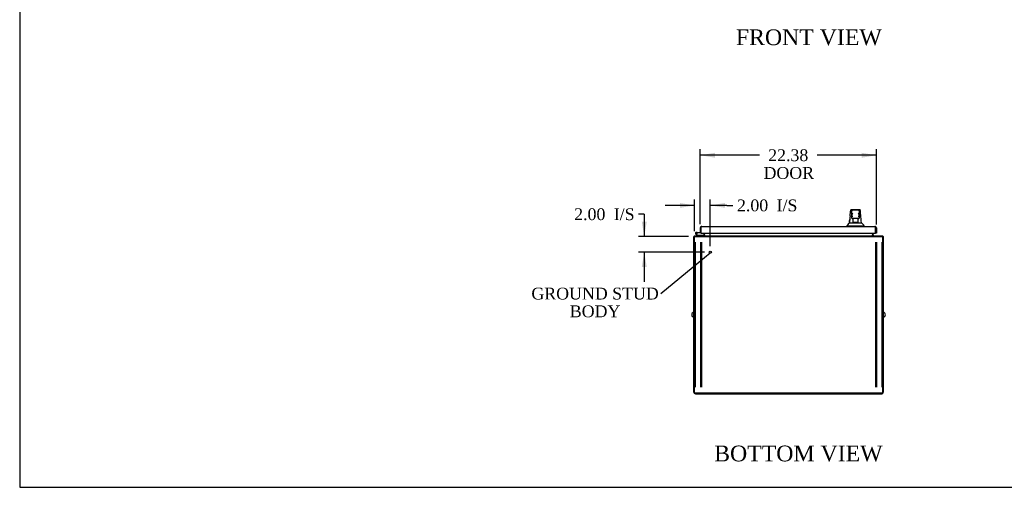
# Model space of a CAD drawing. Header units: inches. Extents: x 1 to 359, y -2 to 239.
# Tile 1 of 9: x 1 to 126, y 1 to 60. Entities that reach past the tile are written whole.
import ezdxf
from ezdxf import colors
from ezdxf.entities.mleader import LeaderData, LeaderLine
from ezdxf.enums import TextEntityAlignment as Align
from ezdxf.lldxf.tags import DXFTag
from ezdxf.math import Vec2, Vec3

# ---------------------------------------------------------------- set-up
doc = ezdxf.new("R2010")
doc.units = ezdxf.units.IN
doc.header["$MEASUREMENT"] = 0
for name, color, linetype in [('COM42890-2', 7, 'Continuous'), ('COM54578-79', 7, 'Continuous'), ('COM71106-5', 7, 'Continuous'), ('COM71108-4', 7, 'Continuous'), ('COM71112-6', 7, 'Continuous'), ('Default', 7, 'Continuous'), ('HAN13066', 7, 'Continuous'), ('SCS00680', 7, 'Continuous'), ('STD21878', 7, 'Continuous')]:
    doc.layers.add(name, color=color, linetype=linetype)
doc.styles.add('SEACAD_Times_New_Roman', font='times.ttf')
tags = doc.linetypes.add('HIDDEN2', pattern=[0.1875, 0.125, -0.0625]).pattern_tags.tags
tags[6:7] = [DXFTag(74, 4), DXFTag(75, 0), DXFTag(340, '0'), DXFTag(46, 0.0), DXFTag(50, 0.0), DXFTag(44, 0.0), DXFTag(45, 0.0)]
tags[4:5] = [DXFTag(74, 4), DXFTag(75, 0), DXFTag(340, '0'), DXFTag(46, 0.0), DXFTag(50, 0.0), DXFTag(44, 0.0), DXFTag(45, 0.0)]
doc.dimstyles.new('HAMMOND_(STH-300_x_200)', dxfattribs={"dimtxt": 1.5, "dimasz": 1.875, "dimexe": 0.75, "dimexo": 0.75, "dimgap": 0.375, "dimtad": 0, "dimtih": 1, "dimtoh": 1, "dimzin": 0, "dimdsep": 46, "dimtxsty": 'SEACAD_Times_New_Roman', "dimblk1": '_SE_FILLED', "dimblk2": '_SE_FILLED', "dimsah": 1, "dimcen": 0.75, "dimadec": 0, "dimazin": 0, "dimtfac": 0.8, "dimtofl": 0, "dimtmove": 0, "dimatfit": 3, "dimfxl": 1, "dimtolj": 1, "dimtzin": 0, "dimarcsym": 0})

# ---------------------------------------------------------------- blocks, each defined once
blk = doc.blocks.new('_SE_FILLED')
at = {"color": 0}
blk.add_line((0, 0), (-1, 0), dxfattribs=at)
blk.add_solid([(0, 0), (-1, -0.1665), (-1, 0.1665), (0, 0)], dxfattribs=at)
blk = doc.blocks.new('SE3')
at = {"layer": 'COM42890-2', "color": 7, "linetype": 'HIDDEN2'}
for p, q in [((87.13, 13.4), (87.13, 31.77)), ((87.81, 13.4), (87.81, 31.77)), ((87.94, 13.4), (87.94, 31.77)), ((110, 31.77), (110, 13.4)), ((110.13, 31.77), (110.13, 13.4)), ((110.81, 31.77), (110.81, 13.4)), ((87.13, 22.83), (87.03, 22.83)), ((110.9, 22.83), (110.81, 22.83)), ((87.03, 22.33), (87.13, 22.33)), ((110.81, 22.33), (110.9, 22.33))]:
    blk.add_line(p, q, dxfattribs=at)
at = {"layer": 'COM54578-79', "color": 7, "linetype": 'Continuous'}
for p, q in [((87.4, 32.61), (87.19, 32.83)), ((87.23, 32.87), (87.42, 32.68)), ((87.33, 33.03), (87.26, 33.03)), ((87.38, 32.91), (87.32, 32.91)), ((87.33, 33.03), (87.84, 33.03)), ((87.37, 32.97), (87.39, 32.97)), ((87.84, 32.97), (87.39, 32.97)), ((87.42, 32.68), (88.12, 32.68)), ((87.84, 33.52), (87.84, 33.52)), ((87.84, 33.03), (87.84, 33.03)), ((88.12, 32.68), (88.12, 32.61))]:
    blk.add_line(p, q, dxfattribs=at)
blk.add_circle((87.26, 32.91), 0.05, dxfattribs=at)
for radius, start, end in [(0.117, 0, 227.608), (0.055, 0, 228.8041), (0.055, 228.8041, 0), (0.117, 287.0274, 0), (0.135, 24.0421, 60.0736)]:
    blk.add_arc((87.26, 32.91), radius, start, end, dxfattribs=at)
at = {"layer": 'COM71106-5', "color": 7, "linetype": 'Continuous'}
for p, q in [((86.94, 12.74), (86.94, 32.52)), ((86.94, 32.52), (87.03, 32.52)), ((88.22, 32.93), (88.22, 32.71)), ((109.72, 32.71), (109.72, 32.93)), ((111, 32.52), (110.9, 32.52)), ((111, 32.52), (111, 12.74)), ((87.13, 12.55), (110.81, 12.55))]:
    blk.add_line(p, q, dxfattribs=at)
for centre, radius, start, end in [((87.13, 32.42), 0.19, 120, 150), ((88.12, 32.71), 0.095, 270, 0), ((88.12, 32.71), 0.19, 330, 0), ((109.81, 32.71), 0.19, 180, 210), ((109.81, 32.71), 0.095, 180, 270), ((110.81, 32.42), 0.19, 30, 60), ((87.13, 12.74), 0.19, 180, 270), ((110.81, 12.74), 0.19, 270, 0)]:
    blk.add_arc(centre, radius, start, end, dxfattribs=at)
at = {"layer": 'COM71108-4', "color": 7, "linetype": 'Continuous'}
for p, q in [((87.03, 32.42), (87.03, 32.61)), ((87.03, 32.61), (110.9, 32.61)), ((88.31, 32.71), (88.31, 32.93)), ((88.31, 32.71), (88.31, 32.61)), ((109.62, 32.93), (109.62, 32.71)), ((109.62, 32.61), (109.62, 32.71)), ((110.9, 32.61), (110.9, 32.42)), ((87.03, 12.61), (87.03, 32.42)), ((110.9, 32.42), (110.9, 12.61)), ((110.9, 12.61), (87.03, 12.61))]:
    blk.add_line(p, q, dxfattribs=at)
at = {"layer": 'COM71108-4', "color": 7, "linetype": 'HIDDEN2'}
for p, q in [((87.03, 32.52), (110.9, 32.52)), ((88.28, 32.61), (88.28, 32.52)), ((88.31, 32.61), (88.31, 32.52)), ((109.62, 32.61), (109.62, 32.52)), ((109.65, 32.61), (109.65, 32.52))]:
    blk.add_line(p, q, dxfattribs=at)
at = {"layer": 'COM71112-6', "color": 7, "linetype": 'Continuous'}
for p, q in [((87.94, 33.8), (109.93, 33.8)), ((87.94, 33.8), (87.94, 33.8)), ((87.94, 33.8), (87.94, 33.8)), ((109.93, 33.8), (109.93, 33.8)), ((109.93, 33.8), (109.93, 33.8)), ((87.75, 33.61), (87.75, 33.03)), ((87.75, 33.03), (87.84, 33.03)), ((87.84, 33.7), (87.8, 33.74)), ((87.84, 33.61), (87.84, 33.74)), ((87.84, 33.7), (87.84, 33.61)), ((87.84, 33.61), (87.84, 33.61)), ((87.84, 33.61), (87.84, 33.03)), ((87.84, 33.61), (87.84, 32.93)), ((87.84, 32.93), (110.03, 32.93)), ((110.03, 33.7), (110.07, 33.74)), ((110.03, 33.61), (110.03, 33.74)), ((110.03, 33.61), (110.03, 33.7)), ((110.03, 33.61), (110.03, 33.61)), ((110.03, 33.61), (110.03, 32.93)), ((110.03, 32.93), (110.03, 33.61)), ((110.12, 32.93), (110.03, 32.93)), ((110.12, 33.61), (110.12, 32.93))]:
    blk.add_line(p, q, dxfattribs=at)
for centre, start, end in [((87.94, 33.61), 90.1509, 136.168), ((87.94, 33.61), 90, 90.0573), ((109.93, 33.61), 89.9427, 90), ((109.93, 33.61), 43.832, 89.8491), ((87.94, 33.61), 136.168, 180), ((109.93, 33.61), 0, 43.832)]:
    blk.add_arc(centre, 0.19, start, end, dxfattribs=at)
for points in [[(87.84, 33.74), (87.86, 33.76), (87.88, 33.78), (87.91, 33.8), (87.92, 33.8), (87.94, 33.8)], [(110.03, 33.74), (110.01, 33.76), (110, 33.78), (109.97, 33.8), (109.95, 33.8), (109.93, 33.8)]]:
    blk.add_open_spline(points, degree=3, knots=[0, 0, 0, 0, 0.5, 0.5, 1, 1, 1, 1], dxfattribs=at)
at = {"layer": 'HAN13066', "color": 7, "linetype": 'Continuous'}
for p, q in [((106.86, 35.86), (106.86, 35.86)), ((106.92, 35.92), (108.01, 35.92)), ((107.01, 35.27), (107.01, 35.75)), ((107.01, 34.87), (107.01, 35.27)), ((107.83, 35.84), (107.1, 35.84)), ((107.92, 35.75), (107.92, 35.27)), ((107.92, 35.27), (107.92, 34.87)), ((108.07, 35.86), (108.07, 35.86)), ((106.38, 33.88), (106.73, 33.88)), ((106.38, 33.88), (106.38, 33.8)), ((106.69, 34.24), (106.89, 34.24)), ((106.73, 33.88), (106.96, 33.88)), ((106.89, 34.24), (107, 34.24)), ((106.96, 33.88), (107.41, 33.88)), ((107, 34.24), (107.21, 34.24)), ((107.01, 34.84), (107.01, 34.87)), ((107.1, 34.78), (107.07, 34.78)), ((107.83, 34.78), (107.1, 34.78)), ((107.17, 34.34), (107.17, 34.78)), ((107.17, 34.3), (107.17, 34.34)), ((107.38, 34.3), (107.2, 34.3)), ((107.21, 34.24), (107.28, 34.24)), ((107.28, 34.24), (107.37, 34.24)), ((107.37, 34.24), (107.41, 34.24)), ((107.55, 34.3), (107.38, 34.3)), ((107.41, 34.24), (107.53, 34.24)), ((107.41, 33.88), (107.53, 33.88)), ((107.53, 34.24), (107.82, 34.24)), ((107.53, 33.88), (107.58, 33.88)), ((107.74, 34.3), (107.55, 34.3)), ((107.58, 33.88), (107.73, 33.88)), ((107.73, 33.88), (108.21, 33.88)), ((107.77, 34.78), (107.77, 34.34)), ((107.77, 34.34), (107.77, 34.3)), ((107.82, 34.24), (107.93, 34.24)), ((107.86, 34.78), (107.83, 34.78)), ((107.92, 34.87), (107.92, 34.84)), ((107.93, 34.24), (108.24, 34.24)), ((108.21, 33.88), (108.56, 33.88)), ((108.56, 33.8), (108.56, 33.88))]:
    blk.add_line(p, q, dxfattribs=at)
for centre, radius, start, end in [((122.6, 33.24), 15.93, 173.1476, 176.4108), ((106.92, 35.86), 0.06, 89.9925, 174.0071), ((107.1, 35.75), 0.09, 90, 180), ((107.27, 35.26), 0.259, 130.7149, 177.9019), ((107.05, 35.27), 0.0411, 178.3464, 179.9974), ((107.83, 35.75), 0.09, 0, 90), ((107.66, 35.26), 0.259, 2.0981, 49.2851), ((107.88, 35.27), 0.0411, 0.0026, 1.6536), ((108.01, 35.86), 0.06, 5.5758, 90.0089), ((46.21, 28.19), 62.32, 5.5659, 6.5216), ((102.59, 37.51), 5.25, 316.2334, 321.3827), ((107.1, 34.87), 0.09, 180, 270), ((107.07, 34.84), 0.06, 180, 270), ((107.83, 34.87), 0.09, 270, 0), ((107.86, 34.84), 0.06, 270, 0), ((120.67, 44.43), 16.06, 219.3746, 221.0327)]:
    blk.add_arc(centre, radius, start, end, dxfattribs=at)
for points in [[(106.79, 35.14), (106.81, 35.38), (106.84, 35.62), (106.86, 35.86)], [(108.13, 35.27), (108.11, 35.47), (108.09, 35.66), (108.07, 35.86)], [(106.69, 34.24), (106.71, 34.38), (106.72, 34.52), (106.74, 34.66)]]:
    blk.add_open_spline(points, degree=3, dxfattribs=at)
for points, knots in [([(107.1, 34.99), (107.1, 35), (107.09, 35.02), (107.08, 35.04), (107.08, 35.05), (107.06, 35.09), (107.05, 35.11), (107.04, 35.15), (107.04, 35.16), (107.03, 35.18), (107.03, 35.19), (107.02, 35.23), (107.01, 35.25), (107.01, 35.27)], [0, 0, 0, 0, 0.125, 0.125, 0.25, 0.25, 0.5, 0.5, 0.625, 0.625, 0.75, 0.75, 1, 1, 1, 1]), ([(107.92, 35.27), (107.92, 35.25), (107.92, 35.23), (107.91, 35.19), (107.91, 35.18), (107.9, 35.16), (107.9, 35.15), (107.88, 35.11), (107.87, 35.09), (107.86, 35.05), (107.85, 35.04), (107.84, 35.02), (107.84, 35), (107.83, 34.99)], [0, 0, 0, 0, 0.25, 0.25, 0.375, 0.375, 0.5, 0.5, 0.75, 0.75, 0.875, 0.875, 1, 1, 1, 1]), ([(107.17, 34.34), (107.17, 34.35), (107.17, 34.36), (107.17, 34.37), (107.18, 34.38), (107.18, 34.4), (107.19, 34.41), (107.2, 34.43)], [0, 0, 0, 0, 0.25, 0.25, 0.5, 0.5, 1, 1, 1, 1]), ([(107.2, 34.3), (107.19, 34.3), (107.19, 34.3), (107.18, 34.3), (107.18, 34.3), (107.17, 34.3), (107.17, 34.3), (107.17, 34.3), (107.17, 34.3), (107.17, 34.3)], [0, 0, 0, 0, 0.25, 0.25, 0.5, 0.5, 0.75, 0.75, 1, 1, 1, 1]), ([(107.74, 34.43), (107.74, 34.41), (107.75, 34.4), (107.76, 34.38), (107.76, 34.37), (107.77, 34.36), (107.77, 34.35), (107.77, 34.34)], [0, 0, 0, 0, 0.5, 0.5, 0.75, 0.75, 1, 1, 1, 1]), ([(107.77, 34.3), (107.77, 34.3), (107.77, 34.3), (107.76, 34.3), (107.76, 34.3), (107.75, 34.3), (107.75, 34.3), (107.74, 34.3)], [0, 0, 0, 0, 0.25, 0.25, 0.5, 0.5, 1, 1, 1, 1])]:
    blk.add_open_spline(points, degree=3, knots=knots, dxfattribs=at)
at = {"layer": 'SCS00680', "color": 7, "linetype": 'Continuous'}
for centre, start, end in [((87, 22.58), 100.3132, 259.6868), ((110.94, 22.58), 280.3132, 79.6868)]:
    blk.add_arc(centre, 0.331, start, end, dxfattribs=at)
at = {"layer": 'STD21878', "color": 7, "linetype": 'HIDDEN2'}
for radius in [0.141, 0.125]:
    blk.add_circle((89.03, 30.52), radius, dxfattribs=at)
blk = doc.blocks.new('DMBLK184')
at = {"layer": 'Default', "linetype": 'Continuous'}
for points in [[(89.62, 43.14), (87.75, 42.83), (89.62, 42.51)], [(108.25, 43.14), (108.25, 42.51), (110.12, 42.83)]]:
    blk.add_hatch(color=7, dxfattribs=at).paths.add_polyline_path(points)
at = {"layer": 'Default', "color": 7, "linetype": 'Continuous'}
for p, q in [((87.75, 34.07), (87.75, 43.58)), ((95.27, 42.83), (87.75, 42.83)), ((110.12, 42.83), (102.61, 42.83)), ((110.12, 34.02), (110.12, 43.58))]:
    blk.add_line(p, q, dxfattribs=at)
at = {"layer": 'Default', "color": 7, "linetype": 'Continuous', "style": 'SEACAD_Times_New_Roman'}
for s, p in [('22.38', (96.38, 43.58)), ('DOOR', (95.79, 41.33))]:
    blk.add_text(s, height=1.5, dxfattribs=at).set_placement(p, align=Align.TOP_LEFT)
blk = doc.blocks.new('DMBLK205')
at = {"layer": 'Default', "linetype": 'Continuous'}
for points in [[(85.16, 36.77), (85.16, 36.15), (87.03, 36.46)], [(90.91, 36.77), (89.03, 36.46), (90.91, 36.15)]]:
    blk.add_hatch(color=7, dxfattribs=at).paths.add_polyline_path(points)
at = {"layer": 'Default', "color": 7, "linetype": 'Continuous'}
for p, q in [((87.03, 36.46), (83.28, 36.46)), ((87.03, 33.17), (87.03, 37.21)), ((89.03, 31.27), (89.03, 37.21)), ((91.14, 36.46), (89.03, 36.46)), ((91.14, 36.46), (91.89, 36.46))]:
    blk.add_line(p, q, dxfattribs=at)
at = {"layer": 'Default', "color": 7, "linetype": 'Continuous', "style": 'SEACAD_Times_New_Roman'}
for s, p in [('2.00', (92.42, 37.21)), ('I/S', (97.45, 37.21))]:
    blk.add_text(s, height=1.5, dxfattribs=at).set_placement(p, align=Align.TOP_LEFT)
blk = doc.blocks.new('DMBLK206')
at = {"layer": 'Default', "linetype": 'Continuous'}
for points in [[(80.33, 34.39), (80.64, 32.52), (80.96, 34.39)], [(80.33, 28.64), (80.96, 28.64), (80.64, 30.52)]]:
    blk.add_hatch(color=7, dxfattribs=at).paths.add_polyline_path(points)
at = {"layer": 'Default', "color": 7, "linetype": 'Continuous'}
for p, q in [((80.64, 35.34), (79.89, 35.34)), ((80.64, 35.34), (80.64, 32.52)), ((86.28, 32.52), (79.89, 32.52)), ((88.28, 30.52), (79.89, 30.52)), ((80.64, 30.52), (80.64, 26.77))]:
    blk.add_line(p, q, dxfattribs=at)
at = {"layer": 'Default', "color": 7, "linetype": 'Continuous', "style": 'SEACAD_Times_New_Roman'}
for s, p in [('2.00', (71.74, 36.09)), ('I/S', (76.77, 36.09))]:
    blk.add_text(s, height=1.5, dxfattribs=at).set_placement(p, align=Align.TOP_LEFT)
blk = doc.blocks.new('BORDER')
at = {"layer": 'Default', "color": 7, "linetype": 'Continuous'}
for p, q in [((-41.86, 27.86), (-41.86, 0)), ((-41.86, 0), (0, 0))]:
    blk.add_line(p, q, dxfattribs=at)

msp = doc.modelspace()

# ---------------------------------------------------------------- block references
at = {"layer": 'Default', "color": 7, "xscale": 8.55, "yscale": 8.55, "zscale": 8.55}
msp.add_blockref('BORDER', (359.223, 0.67), dxfattribs=at)
at = {"layer": 'Default'}
msp.add_blockref('SE3', (0, 0), dxfattribs=at)

# ---------------------------------------------------------------- texts
at = {"layer": 'Default', "color": 7, "linetype": 'Continuous', "style": 'SEACAD_Times_New_Roman'}
for s, p in [('FRONT VIEW', (92.276, 58.804)), ('BOTTOM VIEW', (89.522, 5.964))]:
    msp.add_text(s, height=2, dxfattribs=at).set_placement(p, align=Align.TOP_LEFT)

# ---------------------------------------------------------------- dimensions: what is measured, and where the dimension line sits
at = {"layer": 'Default', "color": 7, "linetype": 'Continuous'}
dim = msp.add_linear_dim(base=(87.749461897, 42.826981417), p1=(110.124461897, 33.268398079), p2=(87.749461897, 33.320898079), text='\\A1;<>\\PDOOR', dimstyle='HAMMOND_(STH-300_x_200)', dxfattribs=at)
dim.commit()
dim.dimension.update_dxf_attribs({"geometry": 'DMBLK184', "text_midpoint": (98.93696223, 42.826981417), "dimtype": 160})
dim = msp.add_linear_dim(base=(87.035, 36.462), p1=(89.035, 30.519), p2=(87.035, 32.424), text='\\A1;<> I/S', dimstyle='HAMMOND_(STH-300_x_200)', override={"dimtmove": 1}, dxfattribs=at)
dim.commit()
dim.dimension.update_dxf_attribs({"geometry": 'DMBLK205', "text_midpoint": (91.893, 36.462), "dimtype": 160})
dim = msp.add_linear_dim(base=(80.644, 30.519), p1=(87.035, 32.519), p2=(89.035, 30.519), angle=90, text='\\A1;<> I/S', dimstyle='HAMMOND_(STH-300_x_200)', override={"dimtmove": 1}, dxfattribs=at)
dim.commit()
dim.dimension.update_dxf_attribs({"geometry": 'DMBLK206', "text_midpoint": (79.894, 35.337), "dimtype": 160})

# ---------------------------------------------------------------- leaders
ml = msp.add_multileader_mtext('Standard', dxfattribs=at)
ml.set_content('{\\pxsm0.9;\\fTimes New Roman|b0||i0||c0|p34;\\W1.;GROUND STUD\\PBODY\\P}', color=7)
ml.set_leader_properties()
ml.set_arrow_properties(name='_SE_FILLED')
ml.build(insert=Vec2(0, 0))
ml.multileader.update_dxf_attribs({"dogleg_length": 0, "arrow_head_size": 1.875})
ctx = ml.context
ctx.base_point, ctx.char_height, ctx.arrow_head_size, ctx.landing_gap_size = Vec3(66.475, 24.586), 1.5, 1.875, 0.525
ctx.text_align_type = 1
notes = []
notes.append((ctx, [(0, (1, 1, 0), (82.75, 25.246), (-1, 0), 0, [(0, [(89.016, 30.38)], 0, [])])]))
ctx.mtext.insert, ctx.mtext.alignment = Vec3(74.395, 26.013), 2
for ctx, leaders in notes:
    for number, flags, end, landing, length, lines in leaders:
        leader = LeaderData()
        leader.index, (leader.has_last_leader_line, leader.has_dogleg_vector, leader.attachment_direction) = number, flags
        leader.last_leader_point, leader.dogleg_vector, leader.dogleg_length = Vec3(end), Vec3(landing), length
        for number, points, colour, breaks in lines:
            line = LeaderLine()
            line.index, line.vertices, line.color, line.breaks = number, Vec3.list(points), colors.encode_raw_color(colour), breaks
            leader.lines.append(line)
        ctx.leaders.append(leader)

doc.saveas('drawing.dxf')
